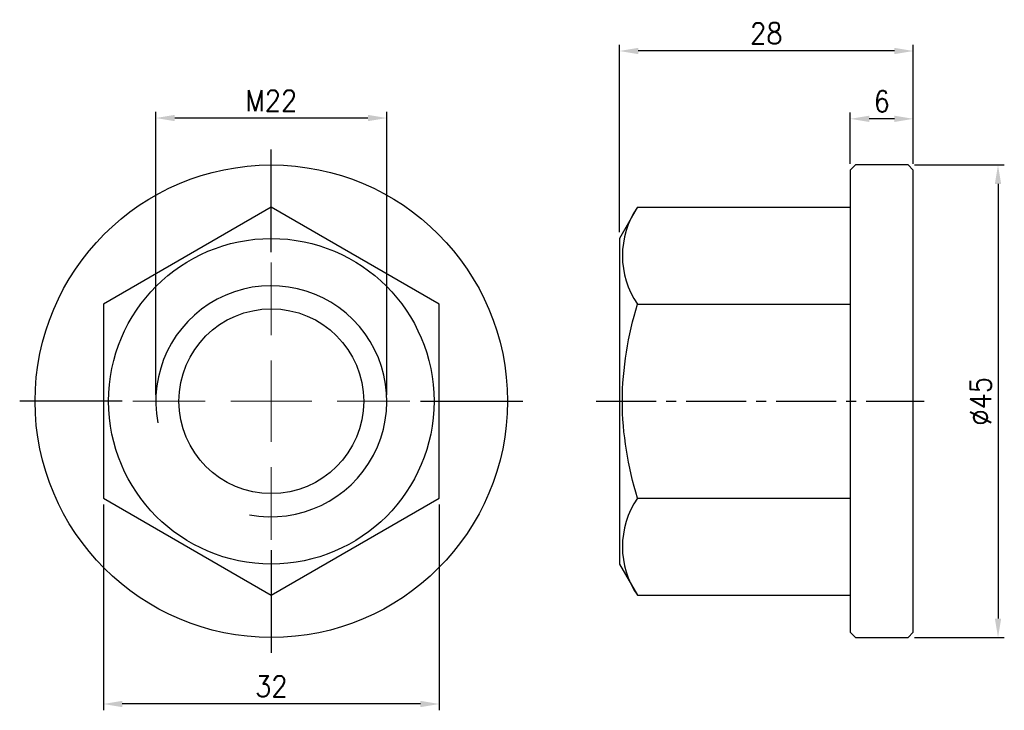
# Model space of a CAD drawing. Header units: millimetres. Extents: x -24 to 69.8, y -29.4 to 36.3.
import ezdxf

# ---------------------------------------------------------------- set-up
doc = ezdxf.new("R2010")
doc.units = ezdxf.units.MM
doc.linetypes.add('CENTER2', pattern=[28.575, 19.05, -3.175, 3.175, -3.175])
doc.linetypes.add('CL-5', pattern=[7, 5, -0.5, 1, -0.5])
for name, color, linetype in [('01', 4, 'Continuous'), ('CL', 1, 'CENTER2'), ('DIM', 6, 'Continuous'), ('G', 3, 'Continuous'), ('W', 7, 'Continuous')]:
    doc.layers.add(name, color=color, linetype=linetype)
doc.layers.add('CLL', color=1, linetype='Continuous', lineweight=15)
doc.styles.add('TXT-1', font='txt.shx', dxfattribs={"width": 0.9, "bigfont": 'chineset.shx'})
doc.dimstyles.new('ISO-25', dxfattribs={"dimtxt": 2, "dimasz": 1.8, "dimexe": 0.6, "dimexo": 0.6, "dimgap": 0.66666, "dimtad": 1, "dimdec": 3, "dimdsep": 46, "dimtxsty": 'TXT-1', "dimcen": -2.5, "dimclrd": 256, "dimclre": 256, "dimclrt": 3, "dimadec": 0, "dimazin": 0, "dimtfac": 0.8, "dimtdec": 3, "dimtmove": 0, "dimatfit": 3, "dimfxl": 0, "dimlwd": -1, "dimarcsym": 0})

# ---------------------------------------------------------------- blocks, each defined once
blk = doc.blocks.new('螺絲-M10')
at = {"layer": '01'}
blk.add_circle((0, 0), 4, dxfattribs=at)
at = {"layer": 'CLL', "linetype": 'CL-5', "ltscale": 3}
for p, q in [((0, 2.857), (0, 6)), ((0, -1.758), (0, 1.758)), ((-6, 0), (-2.857, 0)), ((-1.758, 0), (1.758, 0)), ((2.857, 0), (6, 0)), ((0, -6), (0, -2.857))]:
    blk.add_line(p, q, dxfattribs=at)
at = {"layer": 'G'}
blk.add_arc((0, 0), 5, 259.1931, 190.8069, dxfattribs=at)
blk = doc.blocks.new('*D11')
at = {"layer": 'Defpoints', "color": 0}
for p in [(-11, 26.969), (-11, 0), (11, 0)]:
    blk.add_point(p, dxfattribs=at)
at = {"layer": 'DIM', "lineweight": -2}
for p, q in [((-11, 0.6), (-11, 27.569)), ((11, 0.6), (11, 27.569))]:
    blk.add_line(p, q, dxfattribs=at)
at = {"layer": 'DIM'}
blk.add_line((9.2, 26.969), (-9.2, 26.969), dxfattribs=at)
for points in [[(-9.2, 27.269), (-9.2, 26.669), (-11, 26.969)], [(9.2, 27.269), (9.2, 26.669), (11, 26.969)]]:
    blk.add_solid(points, dxfattribs=at)
at = {"layer": 'DIM', "color": 3, "insert": (0, 28.636), "char_height": 2, "attachment_point": 5, "style": 'TXT-1'}
blk.add_mtext('M22', dxfattribs=at)
blk = doc.blocks.new('*D12')
at = {"layer": 'Defpoints', "color": 0}
for p in [(-16, -9.238), (16, -9.238), (-16, -28.83)]:
    blk.add_point(p, dxfattribs=at)
at = {"layer": 'DIM', "lineweight": -2}
for p, q in [((-16, -9.838), (-16, -29.43)), ((16, -9.838), (16, -29.43))]:
    blk.add_line(p, q, dxfattribs=at)
at = {"layer": 'DIM'}
blk.add_line((14.2, -28.83), (-14.2, -28.83), dxfattribs=at)
for points in [[(-14.2, -28.53), (-14.2, -29.13), (-16, -28.83)], [(14.2, -28.53), (14.2, -29.13), (16, -28.83)]]:
    blk.add_solid(points, dxfattribs=at)
at = {"layer": 'DIM', "color": 3, "insert": (0, -27.163), "char_height": 2, "attachment_point": 5, "style": 'TXT-1'}
blk.add_mtext('32', dxfattribs=at)
blk = doc.blocks.new('*D13')
at = {"layer": 'Defpoints', "color": 0}
for p in [(60.655, 22.5), (60.655, -22.5), (69.224, -22.5)]:
    blk.add_point(p, dxfattribs=at)
at = {"layer": 'DIM', "lineweight": -2}
for p, q in [((61.255, 22.5), (69.824, 22.5)), ((61.255, -22.5), (69.824, -22.5))]:
    blk.add_line(p, q, dxfattribs=at)
at = {"layer": 'DIM'}
blk.add_line((69.224, 20.7), (69.224, -20.7), dxfattribs=at)
for points in [[(68.924, 20.7), (69.524, 20.7), (69.224, 22.5)], [(68.924, -20.7), (69.524, -20.7), (69.224, -22.5)]]:
    blk.add_solid(points, dxfattribs=at)
at = {"layer": 'DIM', "color": 3, "insert": (67.558, 0), "char_height": 2, "attachment_point": 5, "rotation": 90, "style": 'TXT-1'}
blk.add_mtext('%%C45', dxfattribs=at)
blk = doc.blocks.new('*D14')
at = {"layer": 'Defpoints', "color": 0}
for p in [(55.155, 26.892), (55.155, 22), (61.155, 22)]:
    blk.add_point(p, dxfattribs=at)
at = {"layer": 'DIM', "lineweight": -2}
for p, q in [((55.155, 22.6), (55.155, 27.492)), ((61.155, 22.6), (61.155, 27.492))]:
    blk.add_line(p, q, dxfattribs=at)
at = {"layer": 'DIM'}
blk.add_line((59.355, 26.892), (56.955, 26.892), dxfattribs=at)
for points in [[(56.955, 27.192), (56.955, 26.592), (55.155, 26.892)], [(59.355, 27.192), (59.355, 26.592), (61.155, 26.892)]]:
    blk.add_solid(points, dxfattribs=at)
at = {"layer": 'DIM', "color": 3, "insert": (58.155, 28.558), "char_height": 2, "attachment_point": 5, "style": 'TXT-1'}
blk.add_mtext('6', dxfattribs=at)
blk = doc.blocks.new('*D15')
at = {"layer": 'Defpoints', "color": 0}
for p in [(33.155, 33.354), (61.155, 22), (33.155, 15.5)]:
    blk.add_point(p, dxfattribs=at)
at = {"layer": 'DIM', "lineweight": -2}
for p, q in [((33.155, 16.1), (33.155, 33.954)), ((61.155, 22.6), (61.155, 33.954))]:
    blk.add_line(p, q, dxfattribs=at)
at = {"layer": 'DIM'}
blk.add_line((59.355, 33.354), (34.955, 33.354), dxfattribs=at)
for points in [[(34.955, 33.654), (34.955, 33.054), (33.155, 33.354)], [(59.355, 33.654), (59.355, 33.054), (61.155, 33.354)]]:
    blk.add_solid(points, dxfattribs=at)
at = {"layer": 'DIM', "color": 3, "insert": (47.155, 35.021), "char_height": 2, "attachment_point": 5, "style": 'TXT-1'}
blk.add_mtext('28', dxfattribs=at)

msp = doc.modelspace()

# ---------------------------------------------------------------- linework, layer by layer
at = {"layer": 'CL'}
for p, q in [((0, 14.1961), (0, 23.9687)), ((-14.1961, 0), (-23.9687, 0)), ((14.1961, 0), (23.9687, 0)), ((0, -14.1961), (0, -23.9687))]:
    msp.add_line(p, q, dxfattribs=at)
at = {"layer": 'CL', "ltscale": 0.3}
msp.add_line((30.9568, 0), (62.1837, 0), dxfattribs=at)
at = {"layer": 'W'}
for p, q in [((55.6554, 22.5), (55.1554, 22)), ((55.1554, 22), (55.1554, -22)), ((60.6554, 22.5), (55.6554, 22.5)), ((61.1554, 22), (60.6554, 22.5)), ((61.1554, -22), (61.1554, 22)), ((0, 18.4752), (-16, 9.2376)), ((16, 9.2376), (0, 18.4752)), ((34.8731, 18.4752), (33.1554, 15.5)), ((34.8731, 18.4752), (55.1554, 18.4752)), ((33.1554, 15.5), (33.1554, -15.5)), ((-16, 9.2376), (-16, -9.2376)), ((16, -9.2376), (16, 9.2376)), ((34.8731, 9.2376), (55.1554, 9.2376)), ((-16, -9.2376), (0, -18.4752)), ((0, -18.4752), (16, -9.2376)), ((34.8731, -9.2376), (55.1554, -9.2376)), ((33.1554, -15.5), (34.8731, -18.4752)), ((34.8731, -18.4752), (55.1554, -18.4752)), ((55.1554, -22), (55.6554, -22.5)), ((55.6554, -22.5), (60.6554, -22.5)), ((60.6554, -22.5), (61.1554, -22))]:
    msp.add_line(p, q, dxfattribs=at)
for radius in [22.5, 15.5]:
    msp.add_circle((0, 0), radius, dxfattribs=at)
for centre in [(41.6227, 13.8564), (41.6227, -13.8564)]:
    msp.add_arc(centre, 8.1786, 145.615772, 214.384228, dxfattribs=at)
msp.add_open_spline([(34.8731, -9.2376), (34.4393, -7.7349), (34.0754, -6.1956), (33.578, -3.11), (33.4439, -1.5586), (33.4442, 1.5641), (33.5821, 3.1467), (34.0831, 6.2316), (34.4421, 7.7444), (34.8731, 9.2376)], degree=3, knots=[0, 0, 0, 0, 0.25, 0.25, 0.5, 0.5, 0.75, 0.75, 1, 1, 1, 1], dxfattribs=at)

# ---------------------------------------------------------------- block references
at = {"xscale": 2.199999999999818, "yscale": 2.199999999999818, "zscale": 2.199999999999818}
msp.add_blockref('螺絲-M10', (0, 0), dxfattribs=at)

# ---------------------------------------------------------------- dimensions: what is measured, and where the dimension line sits
at = {"layer": 'DIM'}
for base, p1, p2, picture, middle in [((33.1554, 33.3542), (61.1554, 22), (33.1554, 15.5), '*D15', (47.1554, 35.0209)), ((55.1554, 26.8917), (61.1554, 22), (55.1554, 22), '*D14', (58.1554, 28.5583)), ((-16, -28.8301), (16, -9.2376), (-16, -9.2376), '*D12', (0, -27.1634))]:
    dim = msp.add_linear_dim(base=base, p1=p1, p2=p2, dimstyle='ISO-25', dxfattribs=at)
    dim.commit()
    dim.dimension.update_dxf_attribs({"geometry": picture, "text_midpoint": middle})
dim = msp.add_linear_dim(base=(-11, 26.9694), p1=(11, 0), p2=(-11, 0), text='M<>', dimstyle='ISO-25', dxfattribs=at)
dim.commit()
dim.dimension.update_dxf_attribs({"geometry": '*D11', "text_midpoint": (0, 28.636)})
dim = msp.add_linear_dim(base=(69.2244, -22.5), p1=(60.6554, 22.5), p2=(60.6554, -22.5), angle=90, text='%%C<>', dimstyle='ISO-25', dxfattribs=at)
dim.commit()
dim.dimension.update_dxf_attribs({"geometry": '*D13', "text_midpoint": (67.5577, 0)})

doc.saveas('drawing.dxf')
